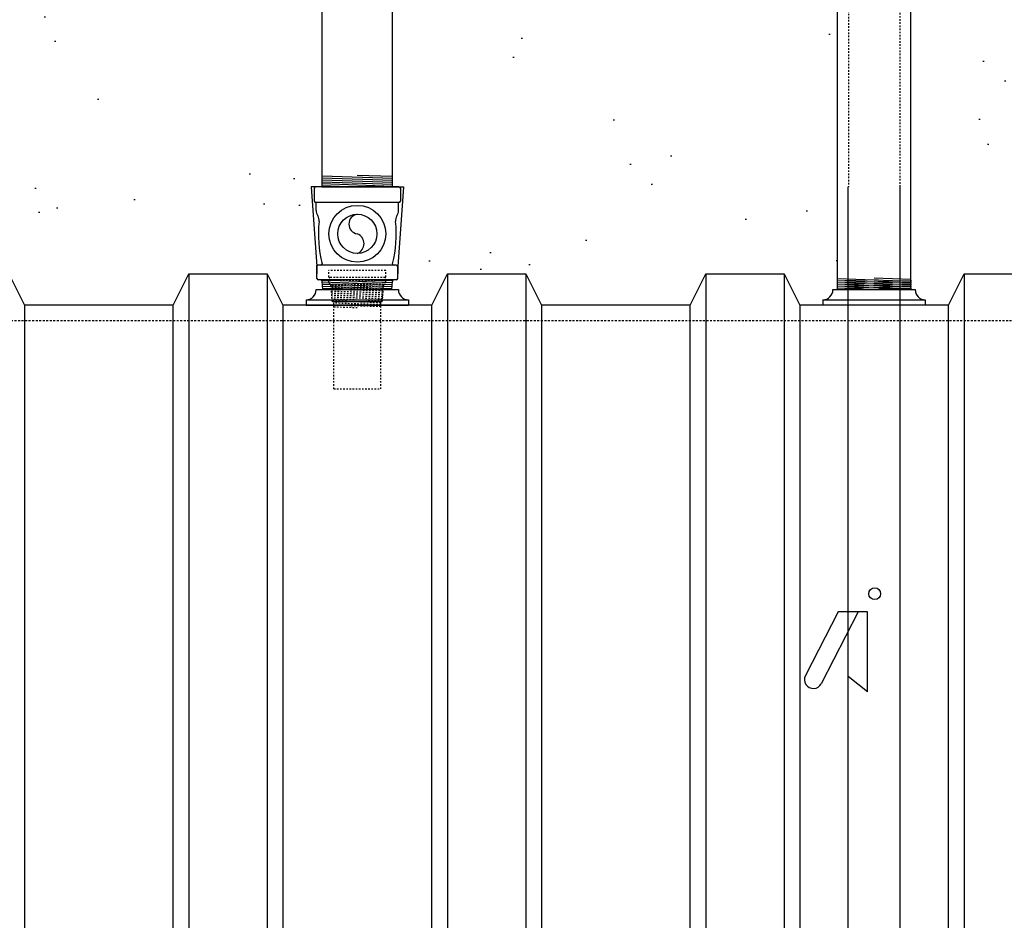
# Model space of a CAD drawing. Extents: x -169 to 7270, y -140 to 2984.
# Tile 147 of 256: x 1795 to 1858, y 312 to 370. Entities that reach past the tile are written whole.
import ezdxf

# ---------------------------------------------------------------- set-up
doc = ezdxf.new("R2010")
doc.units = 0
doc.header["$MEASUREMENT"] = 0
doc.header["$PDSIZE"] = 1
doc.linetypes.add('HIDDEN3', pattern=[0.1875, 0.125, -0.0625])
doc.linetypes.add('HIDDEN5', pattern=[0.05, 0.025, -0.025])
doc.layers.get('0').update_dxf_attribs({"color": 255, "linetype": 'CONTINUOUS'})
doc.layers.get('DEFPOINTS').update_dxf_attribs({"linetype": 'CONTINUOUS'})
for name, color, linetype in [('DIM', 3, 'CONTINUOUS'), ('EXTRACTOR', 3, 'CONTINUOUS'), ('FILL-TUBE', 1, 'CONTINUOUS'), ('GALV-4', 4, 'CONTINUOUS'), ('GALV-4-PIPE', 4, 'CONTINUOUS'), ('OVERFILL', 1, 'CONTINUOUS'), ('PEAGRAVEL-HATCH', 3, 'CONTINUOUS'), ('TANK-UST', 5, 'CONTINUOUS'), ('TANK-UST-RIB', 7, 'CONTINUOUS')]:
    doc.layers.add(name, color=color, linetype=linetype)
doc.styles.add('SIMPLEX', font='simplex')
doc.dimstyles.new('DIM64', dxfattribs={"dimscale": 64, "dimtxt": 0.09375, "dimasz": 0.09375, "dimexe": 0.0625, "dimexo": 0.0625, "dimgap": 0.046875, "dimtad": 1, "dimdec": 4, "dimzin": 3, "dimdsep": 46, "dimlunit": 4, "dimtxsty": 'SIMPLEX', "dimcen": 0, "dimclrd": 256, "dimclre": 256, "dimclrt": 256, "dimadec": 0, "dimazin": 0, "dimtfac": 1, "dimtdec": 4, "dimtmove": 0, "dimatfit": 3, "dimfxl": 1, "dimfrac": 2, "dimtolj": 1, "dimtzin": 0, "dimarcsym": 0})
pattern_1 = [(37.5, (717.377, -24.056), (-0.47245, 14.45118), [0, -11.4, 0, -12.75, 0, -12.1875]), (7.5, (717.377, -24.056), (13.27333, 21.1661), [0, -6.15, 0, -10.275, 0, -3.9375]), (327.5, (708.152, -24.056), (23.35606, 0.04244), [0, -3.75, 0, -13.5, 0, -17.625]), (317.5, (708.152, -24.056), (22.54595, 6.58257), [0, -1.875, 0, -8.85, 0, -10.125])]

# ---------------------------------------------------------------- blocks, each defined once
blk = doc.blocks.new('*D7')
at = {"layer": 'DEFPOINTS', "color": 0, "transparency": 16777216}
for p in [(2010, 414.289), (1374, 414.007), (1374, 136.516)]:
    blk.add_point(p, dxfattribs=at)
at = {"layer": 'DIM', "lineweight": -2, "transparency": 16777216}
for p, q in [((1374, 410.007), (1374, 132.516)), ((2010, 410.289), (2010, 132.516)), ((2004, 136.516), (1380, 136.516))]:
    blk.add_line(p, q, dxfattribs=at)
at = {"layer": 'DIM', "transparency": 16777216}
for points in [[(1380, 137.516), (1380, 135.516), (1374, 136.516)], [(2004, 137.516), (2004, 135.516), (2010, 136.516)]]:
    blk.add_solid(points, dxfattribs=at)
at = {"layer": 'DIM', "transparency": 16777216, "insert": (1692, 144.087), "char_height": 6, "attachment_point": 5, "style": 'SIMPLEX'}
blk.add_mtext('\\A1;53\'-0" (F.V. TANK SLAB)', dxfattribs=at)

msp = doc.modelspace()

# ---------------------------------------------------------------- hatches: boundary and pattern name
at = {"layer": 'PEAGRAVEL-HATCH'}
h = msp.add_hatch(dxfattribs=at)
h.set_pattern_fill('AR-SAND', color=256, scale=7.5, style=0)
h.set_pattern_definition(pattern_1)
h.paths.add_polyline_path([(1847.64082, 395.75809), (1847.45025, 396.93941), (1843.01511, 398.27202), (1842.98299, 400.16264), (1842.72351, 401.90796), (1841.70556, 402.1872), (1841.70556, 414.02356), (1825.28235, 414.02356), (1825.28235, 402.19536), (1824.26179, 401.91746), (1824.22129, 401.76773), (1824.21929, 400.15748), (1824.03275, 400.13677), (1823.94985, 398.31402), (1819.58793, 396.9982), (1819.47314, 395.72601), (1819.25403, 395.70516), (1819.25403, 371.24987), (1847.64082, 371.24987)])
h.paths.add_polyline_path([(1847.63641, 370.24987), (1819.24253, 370.24987), (1819.24618, 359.07021), (1819.93554, 359.07021), (1819.83352, 353.4528), (1820.27064, 351.85815), (1820.27064, 351.50736), (1821.74617, 351.50736), (1822.74617, 353.50736), (1827.74617, 353.50736), (1828.74617, 351.50736), (1838.24617, 351.50736), (1839.24617, 353.50736), (1844.24617, 353.50736), (1845.24617, 351.50736), (1846.7106, 351.50736), (1847.3598, 352.50736), (1847.63641, 352.50736)])
h = msp.add_hatch(dxfattribs=at)
h.set_pattern_fill('AR-SAND', color=256, scale=7.5, style=0)
h.set_pattern_definition(pattern_1)
h.paths.add_polyline_path([(1875.52293, 409.69624), (1873.6181, 409.69624), (1873.6181, 414.00736), (1858.13629, 414.00736), (1858.13629, 402.13277), (1857.43205, 402.00859), (1857.2256, 401.76256), (1857.2256, 400.16133), (1856.91395, 400.16133), (1856.91395, 398.28834), (1852.54692, 396.94781), (1852.33761, 395.75809), (1852.33761, 371.24987), (1872.52293, 371.24987), (1874.64425, 372.12855), (1875.52293, 374.24987)])
h.paths.add_polyline_path([(1880.70925, 409.69624), (1876.52293, 409.69624), (1876.52293, 374.24987), (1875.35135, 371.42144), (1872.52293, 370.24987), (1852.3332, 370.24987), (1852.3332, 352.50736), (1852.6098, 352.50736), (1853.259, 351.85816), (1853.259, 351.50736), (1854.74617, 351.50736), (1855.74617, 353.50736), (1860.74617, 353.50736), (1861.74617, 351.50736), (1871.24617, 351.50736), (1872.24617, 353.50736), (1873.20812, 353.50736), (1873.24674, 360.20321), (1875.13425, 363.76979), (1879.81005, 365.03736), (1880.45925, 366.03736), (1880.70925, 366.03736)])
h = msp.add_hatch(dxfattribs=at)
h.set_pattern_fill('AR-SAND', color=256, scale=7.5, style=0)
h.set_pattern_definition([(37.5, (1739.091, 353.003), (-0.4725, 14.4512), [0, -11.4, 0, -12.75, 0, -12.1875]), (7.5, (1739.09, 353.003), (13.2733, 21.166), [0, -6.15, 0, -10.275, 0, -3.9375]), (327.5, (1729.866, 353.003), (23.356, 0.0424), [0, -3.75, 0, -13.5, 0, -17.625]), (317.5, (1729.866, 353.003), (22.546, 6.5826), [0, -1.875, 0, -8.85, 0, -10.125])])
edge = h.paths.add_edge_path()
edge.add_line((1814.28111, 410.91433), (1793.44732, 411.18305))
edge.add_line((1793.44732, 411.18305), (1793.44732, 405.28225))
edge.add_line((1793.44732, 405.28225), (1793.72512, 405.28225))
edge.add_line((1793.72512, 405.28225), (1793.72512, 401.50436))
edge.add_line((1793.72512, 401.50436), (1793.44732, 401.50436))
edge.add_line((1793.44732, 401.50436), (1793.44732, 375.74524))
edge.add_arc((1789.44732, 375.74524), 4, -90, 0, ccw=False)
edge.add_line((1789.44732, 371.74524), (1741.33641, 371.74524))
edge.add_line((1741.33641, 371.74524), (1741.33641, 371.34805))
edge.add_line((1741.33641, 371.34805), (1741.15078, 371.34805))
edge.add_line((1741.15078, 371.34805), (1741.15078, 371.39409))
edge.add_line((1741.15078, 371.39409), (1740.59391, 371.39409))
edge.add_line((1740.59391, 371.39409), (1740.59391, 371.34805))
edge.add_line((1740.59391, 371.34805), (1740.08326, 371.31234))
edge.add_line((1740.08326, 371.31234), (1740.08326, 370.89946))
edge.add_line((1740.08326, 370.89946), (1739.95951, 370.89946))
edge.add_line((1739.95951, 370.89946), (1739.95951, 370.00227))
edge.add_line((1739.95951, 370.00227), (1739.34076, 370.00227))
edge.add_line((1739.34076, 370.00227), (1739.34076, 360.50273))
edge.add_arc((1739.34076, 360.25273), 0.25, 90, 180)
edge.add_line((1739.09076, 360.25273), (1739.09076, 359.25273))
edge.add_line((1739.09076, 359.25273), (1739.97422, 359.25273))
edge.add_line((1739.97422, 359.25273), (1740.21075, 359.25273))
edge.add_line((1740.21075, 359.25273), (1739.47422, 357.93749))
edge.add_line((1739.47422, 357.93749), (1739.47422, 357.53914))
edge.add_arc((1739.22422, 357.53914), 0.25, -90, 0, ccw=False)
edge.add_line((1739.22422, 357.28914), (1739.09076, 357.28914))
edge.add_line((1739.09076, 357.28914), (1739.09076, 353.00273))
edge.add_line((1739.09076, 353.00273), (1746.88364, 353.00273))
edge.add_line((1746.88364, 353.00273), (1747.88364, 355.00273))
edge.add_line((1747.88364, 355.00273), (1752.88364, 355.00273))
edge.add_line((1752.88364, 355.00273), (1753.88364, 353.00273))
edge.add_line((1753.88364, 353.00273), (1763.38364, 353.00273))
edge.add_line((1763.38364, 353.00273), (1764.38364, 355.00273))
edge.add_line((1764.38364, 355.00273), (1769.38364, 355.00273))
edge.add_line((1769.38364, 355.00273), (1770.38364, 353.00273))
edge.add_line((1770.38364, 353.00273), (1779.88364, 353.00273))
edge.add_line((1779.88364, 353.00273), (1780.88364, 355.00273))
edge.add_line((1780.88364, 355.00273), (1781.84559, 355.00273))
edge.add_line((1781.84559, 355.00273), (1781.84559, 360.53273))
edge.add_arc((1787.84559, 360.53273), 6, 90, 180, ccw=False)
edge.add_line((1787.84559, 366.53273), (1796.73444, 366.53273))
edge.add_line((1796.73444, 366.53273), (1796.73444, 366.88352))
edge.add_arc((1796.73444, 367.53273), 0.6492, 270, 360)
edge.add_line((1797.38364, 367.53273), (1814.28111, 367.26401))
edge.add_line((1814.28111, 367.26401), (1814.28111, 410.91433))
h = msp.add_hatch(dxfattribs=at)
h.set_pattern_fill('AR-SAND', color=256, scale=7.5, style=0)
h.set_pattern_definition([(37.5, (1739.091, 353.003), (-0.4725, 14.4512), [0, -11.4, 0, -12.75, 0, -12.1875]), (7.5, (1739.09, 353.003), (13.2733, 21.166), [0, -6.15, 0, -10.275, 0, -3.9375]), (327.5, (1729.866, 353.003), (23.356, 0.0424), [0, -3.75, 0, -13.5, 0, -17.625]), (317.5, (1729.866, 353.003), (22.546, 6.5826), [0, -1.875, 0, -8.85, 0, -10.125])])
edge = h.paths.add_edge_path()
edge.add_line((1814.28111, 410.91433), (1793.44732, 411.18305))
edge.add_line((1793.44732, 411.18305), (1793.44732, 405.28225))
edge.add_line((1793.44732, 405.28225), (1793.72512, 405.28225))
edge.add_line((1793.72512, 405.28225), (1793.72512, 401.50436))
edge.add_line((1793.72512, 401.50436), (1793.44732, 401.50436))
edge.add_line((1793.44732, 401.50436), (1793.44732, 375.74524))
edge.add_arc((1789.44732, 375.74524), 4, -90, 0, ccw=False)
edge.add_line((1789.44732, 371.74524), (1741.33641, 371.74524))
edge.add_line((1741.33641, 371.74524), (1741.33641, 371.34805))
edge.add_line((1741.33641, 371.34805), (1741.15078, 371.34805))
edge.add_line((1741.15078, 371.34805), (1741.15078, 371.39409))
edge.add_line((1741.15078, 371.39409), (1740.59391, 371.39409))
edge.add_line((1740.59391, 371.39409), (1740.59391, 371.34805))
edge.add_line((1740.59391, 371.34805), (1740.08326, 371.31234))
edge.add_line((1740.08326, 371.31234), (1740.08326, 370.89946))
edge.add_line((1740.08326, 370.89946), (1739.95951, 370.89946))
edge.add_line((1739.95951, 370.89946), (1739.95951, 370.00227))
edge.add_line((1739.95951, 370.00227), (1739.34076, 370.00227))
edge.add_line((1739.34076, 370.00227), (1739.34076, 360.50273))
edge.add_arc((1739.34076, 360.25273), 0.25, 90, 180)
edge.add_line((1739.09076, 360.25273), (1739.09076, 359.25273))
edge.add_line((1739.09076, 359.25273), (1739.97422, 359.25273))
edge.add_line((1739.97422, 359.25273), (1740.21075, 359.25273))
edge.add_line((1740.21075, 359.25273), (1739.47422, 357.93749))
edge.add_line((1739.47422, 357.93749), (1739.47422, 357.53914))
edge.add_arc((1739.22422, 357.53914), 0.25, -90, 0, ccw=False)
edge.add_line((1739.22422, 357.28914), (1739.09076, 357.28914))
edge.add_line((1739.09076, 357.28914), (1739.09076, 353.00273))
edge.add_line((1739.09076, 353.00273), (1746.88364, 353.00273))
edge.add_line((1746.88364, 353.00273), (1747.88364, 355.00273))
edge.add_line((1747.88364, 355.00273), (1752.88364, 355.00273))
edge.add_line((1752.88364, 355.00273), (1753.88364, 353.00273))
edge.add_line((1753.88364, 353.00273), (1763.38364, 353.00273))
edge.add_line((1763.38364, 353.00273), (1764.38364, 355.00273))
edge.add_line((1764.38364, 355.00273), (1769.38364, 355.00273))
edge.add_line((1769.38364, 355.00273), (1770.38364, 353.00273))
edge.add_line((1770.38364, 353.00273), (1779.88364, 353.00273))
edge.add_line((1779.88364, 353.00273), (1780.88364, 355.00273))
edge.add_line((1780.88364, 355.00273), (1781.84559, 355.00273))
edge.add_line((1781.84559, 355.00273), (1781.84559, 360.53273))
edge.add_arc((1787.84559, 360.53273), 6, 90, 180, ccw=False)
edge.add_line((1787.84559, 366.53273), (1796.73444, 366.53273))
edge.add_line((1796.73444, 366.53273), (1796.73444, 366.88352))
edge.add_arc((1796.73444, 367.53273), 0.6492, 270, 360)
edge.add_line((1797.38364, 367.53273), (1814.28111, 367.26401))
edge.add_line((1814.28111, 367.26401), (1814.28111, 410.91433))
h = msp.add_hatch(dxfattribs=at)
h.set_pattern_fill('AR-SAND', color=256, scale=7.5, style=0)
h.set_pattern_definition([(37.5, (107.543, -564.017), (-0.47245, 14.45118), [0, -11.4, 0, -12.75, 0, -12.1875]), (7.5, (107.543, -564.017), (13.27333, 21.1661), [0, -6.15, 0, -10.275, 0, -3.9375]), (327.5, (98.318, -564.017), (23.35606, 0.04244), [0, -3.75, 0, -13.5, 0, -17.625]), (317.5, (98.318, -564.017), (22.54595, 6.58257), [0, -1.875, 0, -8.85, 0, -10.125])])
h.paths.add_polyline_path([(1805.54317, 369.22177), (1779.21078, 369.22177), (1779.21078, 354.30677), (1805.54317, 354.30677)])
h.paths.add_polyline_path([(1814.44256, 369.22177), (1805.54317, 369.22177), (1805.54317, 354.30677), (1814.44256, 354.30677)])

# ---------------------------------------------------------------- linework, layer by layer
msp.add_line((1813.73363, 351.50735), (1820.28203, 351.50735))
at = {"layer": 'DEFPOINTS', "linetype": 'Continuous'}
for points in [[(1814.75756, 359.07021), (1814.0682, 359.07021), (1814.42944, 353.97641), (1814.42944, 353.50736)], [(1819.25756, 359.07021), (1819.94692, 359.07021), (1819.58569, 353.97641), (1819.58569, 353.50736)]]:
    msp.add_lwpolyline(points, dxfattribs=at)
at = {"layer": 'EXTRACTOR', "color": 1}
for p, q in [((1814.25756, 358.97646), (1814.25756, 358.16396)), ((1819.66381, 359.07021), (1814.35131, 359.07021)), ((1819.75756, 358.97646), (1819.75756, 358.16396)), ((1819.66381, 358.07021), (1814.35131, 358.07021)), ((1814.38256, 357.56664), (1814.38256, 358.04021)), ((1819.63256, 357.56664), (1819.63256, 358.04021)), ((1819.66381, 358.07021), (1819.66256, 358.07021)), ((1814.66376, 354.07021), (1814.42944, 354.07021)), ((1814.42944, 353.22651), (1814.42944, 354.07021)), ((1819.35131, 354.07021), (1814.66376, 354.07021)), ((1819.49189, 354.07021), (1819.35131, 354.07021)), ((1819.58569, 353.22651), (1819.58569, 353.97641)), ((1814.64489, 353.13271), (1814.52324, 353.13271)), ((1819.37023, 353.13271), (1814.64489, 353.13271)), ((1814.81134, 352.50736), (1814.76947, 353.01793)), ((1819.20378, 352.50736), (1819.24565, 353.01793)), ((1819.49189, 353.13271), (1819.37023, 353.13271)), ((1819.20378, 352.50736), (1814.81134, 352.50736))]:
    msp.add_line(p, q, dxfattribs=at)
at = {"layer": 'EXTRACTOR', "color": 8}
for p, q in [((1817.00784, 353.1293), (1814.76005, 353.05359)), ((1819.2714, 353.08047), (1814.77676, 352.92908)), ((1819.241, 352.95438), (1814.78699, 352.80435)), ((1819.23071, 352.82896), (1814.79722, 352.67963)), ((1819.22043, 352.70354), (1814.80744, 352.5549)), ((1819.20975, 352.58012), (1817.04946, 352.50736))]:
    msp.add_line(p, q, dxfattribs=at)
at = {"layer": 'EXTRACTOR', "color": 1}
for radius in [1.8125, 1.25]:
    msp.add_circle((1817.00756, 356.07021), radius, dxfattribs=at)
for centre, radius, start, end in [((1814.35131, 358.97646), 0.09375, 90, 180), ((1819.66381, 358.97646), 0.09375, 0, 90), ((1814.35131, 358.16396), 0.09375, 180, 270), ((1814.35256, 358.04021), 0.03, 0, 90), ((1819.66256, 358.04021), 0.03, 90, 180), ((1819.66381, 358.16396), 0.09375, 270, 0), ((1815.07006, 357.56664), 0.6875, 180, 210.8492508), ((1813.96472, 356.90643), 0.6, 354.3374621, 30.8492508), ((1817.10644, 356.69521), 0.63277, 98.9897395, 261.0102605), ((1820.05041, 356.90643), 0.6, 149.1507492, 185.6625379), ((1818.94506, 357.56664), 0.6875, 329.1507492, 0), ((1822.39836, 356.07021), 7.875, 174.3374621, 194.0083614), ((1811.61676, 356.07021), 7.875, 345.9916386, 5.6625379), ((1816.76892, 355.44521), 0.66901, 290.8985667, 69.1014333), ((1814.66381, 354.16396), 0.09375, 270, 0), ((1819.35131, 354.16396), 0.09375, 180, 270), ((1819.49189, 353.97641), 0.0938, 0, 90), ((1814.52324, 353.22651), 0.0938, 180, 270), ((1814.64489, 353.00771), 0.125, 4.6877658, 90), ((1819.37023, 353.00771), 0.125, 90, 175.3122342), ((1819.49189, 353.22651), 0.0938, 270, 0)]:
    msp.add_arc(centre, radius, start, end, dxfattribs=at)
at = {"layer": 'FILL-TUBE', "color": 1}
for p, q in [((1848.34911, 348.28347), (1848.34911, 359.06905)), ((1851.65417, 359.06905), (1851.65417, 240.32431)), ((1848.33821, 240.32431), (1848.34911, 348.28347)), ((1847.70592, 331.93376), (1845.61551, 327.88204)), ((1848.98901, 331.93376), (1846.62886, 327.35922)), ((1849.5818, 331.93376), (1847.70592, 331.93376)), ((1849.5818, 326.8451), (1849.5818, 331.93376)), ((1849.5818, 326.8451), (1848.33821, 327.81925))]:
    msp.add_line(p, q, dxfattribs=at)
at = {"layer": 'FILL-TUBE', "color": 1, "linetype": 'HIDDEN5'}
for points in [[(1847.9056, 405.71772), (1848.37491, 405.71772), (1848.37491, 359.06905)], [(1851.666, 359.06905), (1851.666, 405.71772), (1852.10951, 405.71772)]]:
    msp.add_lwpolyline(points, dxfattribs=at)
at = {"layer": 'FILL-TUBE', "color": 1}
msp.add_circle((1850.04277, 333.09855), 0.37639, dxfattribs=at)
msp.add_arc((1846.12219, 327.62063), 0.57014, 152.7093874, 332.7093874, dxfattribs=at)
at = {"layer": 'GALV-4', "color": 7}
for p, q in [((1814.75756, 359.77122), (1819.25756, 359.61965)), ((1814.75756, 359.64615), (1819.25756, 359.49458)), ((1817.00268, 359.82067), (1819.25756, 359.74472)), ((1814.75756, 359.52108), (1819.25756, 359.36951)), ((1814.75756, 359.39601), (1819.25756, 359.24443)), ((1814.75756, 359.27094), (1819.25756, 359.11936)), ((1814.75756, 359.14587), (1817.00268, 359.07024)), ((1847.65916, 353.21166), (1852.35595, 353.05346)), ((1847.65916, 353.08659), (1852.35595, 352.92839)), ((1847.65916, 352.96152), (1852.35595, 352.80332)), ((1847.65916, 352.83645), (1852.35595, 352.67824)), ((1847.65916, 352.71138), (1852.35595, 352.55317)), ((1850.00267, 353.25779), (1852.35595, 353.17853)), ((1847.65916, 352.58631), (1850.00267, 352.50737))]:
    msp.add_line(p, q, dxfattribs=at)
at = {"layer": 'GALV-4', "color": 1, "linetype": 'Continuous'}
msp.add_lwpolyline([(1814.75756, 403.20765), (1814.75268, 359.07024), (1819.25268, 359.07024), (1819.25756, 403.23336)], dxfattribs=at)
at = {"layer": 'GALV-4', "color": 1}
msp.add_lwpolyline([(1847.65916, 400.75436), (1847.64779, 352.50736), (1852.34458, 352.50736), (1852.35595, 400.75436)], close=True, dxfattribs=at)
at = {"layer": 'GALV-4-PIPE', "color": 7}
for p, q in [((1850.25755, 353.13271), (1848.13255, 353.06113)), ((1852.38255, 353.07922), (1848.13255, 352.93606)), ((1852.38255, 352.95415), (1848.13255, 352.81099)), ((1852.38255, 352.82908), (1848.13255, 352.68592)), ((1852.38255, 352.704), (1848.13255, 352.56085)), ((1852.38255, 352.57893), (1850.25755, 352.50736))]:
    msp.add_line(p, q, dxfattribs=at)
at = {"layer": 'OVERFILL', "color": 1, "linetype": 'HIDDEN5'}
for p, q in [((1815.19506, 353.31308), (1815.19506, 353.71869)), ((1818.82006, 353.71869), (1815.19506, 353.71869)), ((1818.82006, 353.31308), (1818.82006, 353.71869)), ((1815.19506, 352.96933), (1815.19506, 353.06308)), ((1818.78881, 353.28183), (1815.22631, 353.28183)), ((1818.78881, 353.09433), (1815.22631, 353.09433)), ((1818.69506, 352.84433), (1815.32006, 352.84433)), ((1815.41381, 351.71869), (1815.32006, 352.84433)), ((1818.60131, 351.71869), (1818.69506, 352.84433)), ((1818.82006, 352.96933), (1818.82006, 353.06308)), ((1815.50756, 346.1713), (1815.50756, 351.71869)), ((1818.50756, 346.1713), (1818.50756, 351.71869)), ((1815.50756, 346.1713), (1818.50756, 346.1713))]:
    msp.add_line(p, q, dxfattribs=at)
at = {"layer": 'OVERFILL', "color": 7, "linetype": 'HIDDEN5'}
for p, q in [((1818.67995, 352.66293), (1815.32576, 352.77591)), ((1818.67876, 352.78749), (1816.99126, 352.84433)), ((1818.66957, 352.53821), (1815.33621, 352.65049)), ((1818.65918, 352.41349), (1815.34665, 352.52506)), ((1818.64879, 352.28877), (1815.3571, 352.39964)), ((1818.6384, 352.16405), (1815.36754, 352.27422)), ((1818.62802, 352.03932), (1815.37799, 352.1488)), ((1818.61763, 351.9146), (1815.38844, 352.02337)), ((1818.60724, 351.78988), (1815.39888, 351.89795)), ((1818.50756, 351.66817), (1815.40933, 351.77253)), ((1818.50756, 351.5431), (1815.50756, 351.64415)), ((1818.50756, 351.41803), (1815.50756, 351.51908)), ((1817.00756, 351.34348), (1815.50756, 351.39401))]:
    msp.add_line(p, q, dxfattribs=at)
at = {"layer": 'OVERFILL', "color": 1, "linetype": 'Continuous'}
msp.add_line((1818.60131, 351.71869), (1815.41381, 351.71869), dxfattribs=at)
at = {"layer": 'OVERFILL', "color": 1, "linetype": 'HIDDEN5'}
for centre, radius, start, end in [((1815.22631, 353.31308), 0.03125, 180, 270), ((1818.78881, 353.31308), 0.03125, 270, 0), ((1815.28881, 353.18808), 0.09375, 90, 270), ((1815.22631, 353.06308), 0.03125, 90, 180), ((1815.32006, 352.96933), 0.125, 180, 270), ((1818.69506, 352.96933), 0.125, 270, 0), ((1818.72631, 353.18808), 0.09375, 270, 90), ((1818.78881, 353.06308), 0.03125, 0, 90)]:
    msp.add_arc(centre, radius, start, end, dxfattribs=at)
at = {"layer": 'TANK-UST', "color": 1}
for p, q in [((1814.38283, 352.50735), (1819.63283, 352.50735)), ((1847.37119, 352.50736), (1852.62119, 352.50736)), ((1813.73363, 351.85815), (1813.73363, 351.50735)), ((1813.73363, 351.85815), (1820.28203, 351.85815)), ((1820.28203, 351.85815), (1820.28203, 351.50735)), ((1846.72199, 351.85816), (1846.72199, 351.50736)), ((1846.72199, 351.85816), (1853.27039, 351.85816)), ((1853.27039, 351.85816), (1853.27039, 351.50736))]:
    msp.add_line(p, q, dxfattribs=at)
at = {"layer": 'TANK-UST'}
for p, q in [((1805.25755, 351.50736), (1795.75755, 351.50736)), ((1805.25755, 351.50736), (1795.75755, 351.50736)), ((1821.75755, 351.50736), (1812.25755, 351.50736)), ((1821.75755, 351.50736), (1812.25755, 351.50736)), ((1838.25755, 351.50736), (1828.75755, 351.50736)), ((1854.75755, 351.50736), (1845.25755, 351.50736))]:
    msp.add_line(p, q, dxfattribs=at)
at = {"layer": 'TANK-UST', "color": 2, "linetype": 'HIDDEN3'}
msp.add_lwpolyline([(1533.75755, 230.50736), (1693.298, 230.50736), (1694.798, 231.50736), (1700.798, 231.50736), (1702.298, 230.50736), (1709.73065, 230.50736), (1796.25506, 230.50736), (1797.75506, 231.50736), (1803.75506, 231.50736), (1805.25506, 230.50736), (1808.75, 230.50736), (1812.25506, 230.50736), (1813.75506, 231.50736), (1819.75506, 231.50736), (1821.25506, 230.50736), (1904.0002, 230.50736), (1911.25755, 230.50736), (1915.76255, 230.50736, 0.9539575), (1915.76255, 350.50736), (1911.25755, 350.50736), (1904.0002, 350.50736), (1808.75, 350.50736), (1709.73065, 350.50736), (1484.73065, 350.50736)], format="xyb", dxfattribs=at)
at = {"layer": 'TANK-UST', "color": 1}
for centre, start, end in [((1813.73363, 352.50735), 270, 0), ((1820.28203, 352.50735), 180, 270), ((1846.72199, 352.50736), 270, 0), ((1853.27039, 352.50736), 180, 270)]:
    msp.add_arc(centre, 0.6492, start, end, dxfattribs=at)
at = {"layer": 'TANK-UST-RIB', "color": 7}
for p, q in [((1806.25755, 353.50736), (1806.25755, 227.50736)), ((1811.25755, 353.50736), (1811.25755, 227.50736)), ((1822.75755, 353.50736), (1822.75755, 227.50736)), ((1827.75755, 353.50736), (1827.75755, 227.50736)), ((1839.25755, 353.50736), (1839.25755, 227.50736)), ((1844.25755, 353.50736), (1844.25755, 227.50736)), ((1855.75755, 353.50736), (1855.75755, 227.50736))]:
    msp.add_line(p, q, dxfattribs=at)
at = {"layer": 'TANK-UST-RIB', "color": 5}
for points in [[(1794.75755, 227.50736), (1789.75755, 227.50736), (1788.75755, 229.50736), (1788.75755, 351.50736), (1789.75755, 353.50736), (1794.75755, 353.50736), (1795.75755, 351.50736), (1795.75755, 229.50736)], [(1811.25755, 227.50736), (1806.25755, 227.50736), (1805.25755, 229.50736), (1805.25755, 351.50736), (1806.25755, 353.50736), (1811.25755, 353.50736), (1812.25755, 351.50736), (1812.25755, 229.50736)], [(1827.75755, 227.50736), (1822.75755, 227.50736), (1821.75755, 229.50736), (1821.75755, 351.50736), (1822.75755, 353.50736), (1827.75755, 353.50736), (1828.75755, 351.50736), (1828.75755, 229.50736)], [(1844.25755, 227.50736), (1839.25755, 227.50736), (1838.25755, 229.50736), (1838.25755, 351.50736), (1839.25755, 353.50736), (1844.25755, 353.50736), (1845.25755, 351.50736), (1845.25755, 229.50736)], [(1860.75755, 227.50736), (1855.75755, 227.50736), (1854.75755, 229.50736), (1854.75755, 351.50736), (1855.75755, 353.50736), (1860.75755, 353.50736), (1861.75755, 351.50736), (1861.75755, 229.50736)]]:
    msp.add_lwpolyline(points, close=True, dxfattribs=at)

# ---------------------------------------------------------------- dimensions: what is measured, and where the dimension line sits
at = {"layer": 'DIM'}
dim = msp.add_linear_dim(base=(1374, 136.51592), p1=(2010, 414.28861), p2=(1374, 414.00736), angle=180, text='<> (F.V. TANK SLAB)', dimstyle='DIM64', dxfattribs=at)
dim.commit()
dim.dimension.update_dxf_attribs({"geometry": '*D7', "text_midpoint": (1692, 144.08735)})

doc.saveas('drawing.dxf')
